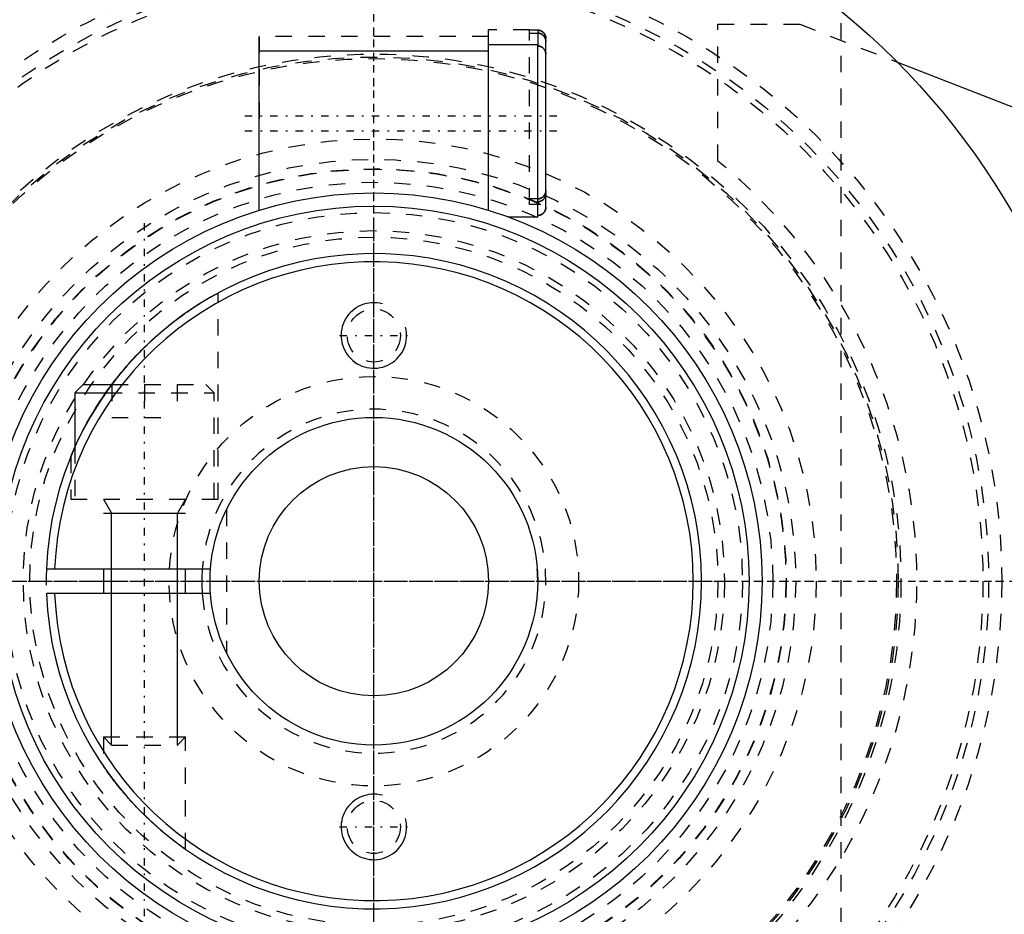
# Model space of a CAD drawing. Extents: x -602 to 139, y -105 to 105.
# Tile 3 of 13: x -572 to -512, y -20 to 34. Entities that reach past the tile are written whole.
import ezdxf

# ---------------------------------------------------------------- set-up
doc = ezdxf.new("R2010")
doc.units = 0
doc.linetypes.add('CENTER', pattern=[1.5, 0.45, -0.5, 0.05, -0.5])
doc.linetypes.add('DASHED', pattern=[2, 1, -1])
for name, color, linetype in [('AM_0', 7, 'CONTINUOUS'), ('AM_10', 7, 'CONTINUOUS'), ('AM_3', 7, 'DASHED'), ('AM_7', 7, 'CENTER')]:
    doc.layers.add(name, color=color, linetype=linetype)

msp = doc.modelspace()

# ---------------------------------------------------------------- linework, layer by layer
at = {"layer": 'AM_0', "color": 7, "linetype": 'CONTINUOUS'}
for p, q in [((-540, 32.75), (-543, 32.75)), ((-543, 22.643), (-543, 32.75)), ((-540, 22.25), (-540, 32.75)), ((-543, 32.35), (-557, 32.35)), ((-557, 22.65), (-557, 32.35)), ((-539.5, 22.836), (-539.5, 32.164)), ((-518.042, 31.681), (-472.559, 13.979)), ((-557, 22.65), (-556.976, 22.65)), ((-543.024, 22.65), (-543, 22.65)), ((-541.837, 22.25), (-540, 22.25)), ((-567.75, 12), (-568.25, 11.5)), ((-568.25, 11.5), (-568.25, 8.182)), ((-568.25, 11.5), (-566.363, 11.5)), ((-567.75, 12), (-566, 12)), ((-569.986, 0.75), (-559.972, 0.75)), ((-566.5, 0.75), (-566.5, -0.75)), ((-561.5, -0.75), (-561.5, 0.75)), ((-559.972, -0.75), (-569.986, -0.75))]:
    msp.add_line(p, q, dxfattribs=at)
for points in [[(-539.5, 32.164, 0), (-539.5, 32.167, 0), (-539.5, 32.174, 0), (-539.5, 32.182, 0), (-539.5, 32.185, 0), (-539.501, 32.189, 0), (-539.501, 32.196, 0), (-539.501, 32.203, 0), (-539.502, 32.21, 0), (-539.503, 32.218, 0), (-539.504, 32.225, 0), (-539.504, 32.229, 0), (-539.505, 32.233, 0), (-539.506, 32.24, 0), (-539.507, 32.247, 0), (-539.508, 32.255, 0), (-539.509, 32.262, 0), (-539.511, 32.27, 0), (-539.512, 32.273, 0), (-539.513, 32.277, 0), (-539.514, 32.284, 0), (-539.516, 32.292, 0), (-539.517, 32.295, 0), (-539.518, 32.299, 0), (-539.52, 32.306, 0), (-539.522, 32.313, 0), (-539.523, 32.317, 0), (-539.524, 32.32, 0), (-539.526, 32.327, 0), (-539.529, 32.334, 0), (-539.531, 32.341, 0), (-539.534, 32.348, 0), (-539.536, 32.354, 0), (-539.538, 32.357, 0), (-539.539, 32.361, 0), (-539.542, 32.367, 0), (-539.544, 32.373, 0), (-539.547, 32.38, 0), (-539.55, 32.386, 0), (-539.554, 32.393, 0), (-539.555, 32.396, 0), (-539.557, 32.4, 0), (-539.56, 32.406, 0), (-539.564, 32.413, 0), (-539.567, 32.419, 0), (-539.571, 32.426, 0), (-539.575, 32.432, 0), (-539.577, 32.435, 0), (-539.579, 32.438, 0), (-539.583, 32.445, 0), (-539.587, 32.451, 0), (-539.591, 32.457, 0), (-539.596, 32.463, 0), (-539.6, 32.469, 0), (-539.602, 32.473, 0), (-539.605, 32.475, 0), (-539.609, 32.481, 0), (-539.614, 32.487, 0), (-539.619, 32.493, 0), (-539.623, 32.498, 0), (-539.628, 32.504, 0), (-539.631, 32.507, 0), (-539.633, 32.509, 0), (-539.638, 32.515, 0), (-539.643, 32.52, 0), (-539.645, 32.522, 0), (-539.647, 32.525, 0), (-539.652, 32.53, 0), (-539.657, 32.534, 0), (-539.66, 32.537, 0), (-539.663, 32.539, 0), (-539.668, 32.544, 0), (-539.673, 32.549, 0), (-539.679, 32.554, 0), (-539.685, 32.559, 0), (-539.69, 32.563, 0), (-539.693, 32.566, 0), (-539.696, 32.568, 0), (-539.702, 32.572, 0), (-539.708, 32.577, 0), (-539.714, 32.581, 0), (-539.721, 32.586, 0), (-539.727, 32.59, 0), (-539.73, 32.592, 0), (-539.733, 32.594, 0), (-539.739, 32.598, 0), (-539.746, 32.602, 0), (-539.752, 32.606, 0), (-539.759, 32.609, 0), (-539.765, 32.613, 0), (-539.769, 32.615, 0), (-539.772, 32.616, 0), (-539.778, 32.62, 0), (-539.785, 32.623, 0), (-539.791, 32.626, 0), (-539.798, 32.629, 0), (-539.804, 32.632, 0), (-539.807, 32.633, 0), (-539.811, 32.634, 0), (-539.817, 32.637, 0), (-539.824, 32.64, 0), (-539.83, 32.642, 0), (-539.837, 32.645, 0), (-539.844, 32.647, 0), (-539.847, 32.648, 0), (-539.851, 32.649, 0), (-539.858, 32.651, 0), (-539.865, 32.653, 0), (-539.869, 32.654, 0), (-539.872, 32.655, 0), (-539.88, 32.657, 0), (-539.887, 32.659, 0), (-539.891, 32.66, 0), (-539.894, 32.661, 0), (-539.902, 32.662, 0), (-539.909, 32.664, 0), (-539.916, 32.665, 0), (-539.924, 32.666, 0), (-539.931, 32.667, 0), (-539.935, 32.668, 0), (-539.939, 32.668, 0), (-539.946, 32.669, 0), (-539.953, 32.67, 0), (-539.961, 32.671, 0), (-539.968, 32.671, 0), (-539.975, 32.672, 0), (-539.979, 32.672, 0), (-539.982, 32.672, 0), (-539.99, 32.672, 0), (-539.997, 32.672, 0), (-540, 32.672, 0)], [(-539.939, 32.669, 0), (-539.935, 32.668, 0), (-539.927, 32.667, 0), (-539.918, 32.665, 0), (-539.914, 32.665, 0), (-539.91, 32.664, 0), (-539.902, 32.662, 0), (-539.893, 32.661, 0), (-539.885, 32.659, 0), (-539.877, 32.657, 0), (-539.869, 32.655, 0), (-539.865, 32.653, 0), (-539.861, 32.652, 0), (-539.853, 32.65, 0), (-539.845, 32.647, 0), (-539.837, 32.645, 0), (-539.83, 32.642, 0), (-539.822, 32.639, 0), (-539.818, 32.638, 0), (-539.815, 32.636, 0), (-539.808, 32.633, 0), (-539.8, 32.63, 0), (-539.797, 32.628, 0)], [(-539.775, 32.618, 0), (-539.761, 32.611, 0), (-539.734, 32.594, 0), (-539.708, 32.576, 0), (-539.695, 32.567, 0), (-539.683, 32.557, 0), (-539.66, 32.537, 0), (-539.639, 32.516, 0), (-539.619, 32.493, 0), (-539.599, 32.468, 0), (-539.581, 32.442, 0), (-539.573, 32.429, 0), (-539.565, 32.415, 0), (-539.551, 32.387, 0), (-539.539, 32.36, 0), (-539.528, 32.332, 0), (-539.519, 32.302, 0), (-539.511, 32.272, 0), (-539.508, 32.256, 0), (-539.506, 32.24, 0), (-539.502, 32.209, 0), (-539.5, 32.179, 0), (-539.5, 32.164, 0)], [(-540, 22.328, 0), (-539.997, 22.328, 0), (-539.99, 22.328, 0), (-539.982, 22.328, 0), (-539.979, 22.328, 0), (-539.975, 22.328, 0), (-539.968, 22.329, 0), (-539.961, 22.329, 0), (-539.953, 22.33, 0), (-539.946, 22.331, 0), (-539.939, 22.332, 0), (-539.935, 22.332, 0), (-539.931, 22.333, 0), (-539.924, 22.334, 0), (-539.916, 22.335, 0), (-539.909, 22.336, 0), (-539.902, 22.338, 0), (-539.894, 22.339, 0), (-539.891, 22.34, 0), (-539.887, 22.341, 0), (-539.88, 22.343, 0), (-539.872, 22.345, 0), (-539.869, 22.346, 0), (-539.865, 22.347, 0), (-539.858, 22.349, 0), (-539.851, 22.351, 0), (-539.847, 22.352, 0), (-539.844, 22.353, 0), (-539.837, 22.355, 0), (-539.83, 22.358, 0), (-539.824, 22.36, 0), (-539.817, 22.363, 0), (-539.811, 22.366, 0), (-539.807, 22.367, 0), (-539.804, 22.368, 0), (-539.798, 22.371, 0), (-539.791, 22.374, 0), (-539.785, 22.377, 0), (-539.778, 22.38, 0), (-539.772, 22.384, 0), (-539.769, 22.385, 0), (-539.765, 22.387, 0), (-539.759, 22.391, 0), (-539.752, 22.394, 0), (-539.746, 22.398, 0), (-539.739, 22.402, 0), (-539.733, 22.406, 0), (-539.73, 22.408, 0), (-539.727, 22.41, 0), (-539.721, 22.414, 0), (-539.714, 22.419, 0), (-539.708, 22.423, 0), (-539.702, 22.428, 0), (-539.696, 22.432, 0), (-539.693, 22.434, 0), (-539.69, 22.437, 0), (-539.685, 22.441, 0), (-539.679, 22.446, 0), (-539.673, 22.451, 0), (-539.668, 22.456, 0), (-539.663, 22.461, 0), (-539.66, 22.463, 0), (-539.657, 22.466, 0), (-539.652, 22.47, 0), (-539.647, 22.475, 0), (-539.645, 22.478, 0), (-539.643, 22.48, 0), (-539.638, 22.485, 0), (-539.633, 22.491, 0), (-539.631, 22.493, 0), (-539.628, 22.496, 0), (-539.623, 22.502, 0), (-539.619, 22.507, 0), (-539.614, 22.513, 0), (-539.609, 22.519, 0), (-539.605, 22.525, 0), (-539.602, 22.527, 0), (-539.6, 22.531, 0), (-539.596, 22.537, 0), (-539.591, 22.543, 0), (-539.587, 22.549, 0), (-539.583, 22.555, 0), (-539.579, 22.562, 0), (-539.577, 22.565, 0), (-539.575, 22.568, 0), (-539.571, 22.574, 0), (-539.567, 22.581, 0), (-539.564, 22.587, 0), (-539.56, 22.594, 0), (-539.557, 22.6, 0), (-539.555, 22.604, 0), (-539.554, 22.607, 0), (-539.55, 22.614, 0), (-539.547, 22.62, 0), (-539.544, 22.627, 0), (-539.542, 22.633, 0), (-539.539, 22.639, 0), (-539.538, 22.643, 0), (-539.536, 22.646, 0), (-539.534, 22.652, 0), (-539.531, 22.659, 0), (-539.529, 22.666, 0), (-539.526, 22.673, 0), (-539.524, 22.68, 0), (-539.523, 22.683, 0), (-539.522, 22.687, 0), (-539.52, 22.694, 0), (-539.518, 22.701, 0), (-539.517, 22.705, 0), (-539.516, 22.708, 0), (-539.514, 22.716, 0), (-539.513, 22.723, 0), (-539.512, 22.727, 0), (-539.511, 22.73, 0), (-539.509, 22.738, 0), (-539.508, 22.745, 0), (-539.507, 22.753, 0), (-539.506, 22.76, 0), (-539.505, 22.767, 0), (-539.504, 22.771, 0), (-539.504, 22.775, 0), (-539.503, 22.782, 0), (-539.502, 22.79, 0), (-539.501, 22.797, 0), (-539.501, 22.804, 0), (-539.501, 22.811, 0), (-539.5, 22.815, 0), (-539.5, 22.818, 0), (-539.5, 22.826, 0), (-539.5, 22.833, 0), (-539.5, 22.836, 0)], [(-539.797, 22.372, 0), (-539.802, 22.369, 0), (-539.812, 22.365, 0), (-539.822, 22.361, 0), (-539.828, 22.359, 0), (-539.833, 22.357, 0), (-539.844, 22.353, 0), (-539.855, 22.349, 0), (-539.866, 22.346, 0), (-539.878, 22.343, 0), (-539.89, 22.34, 0), (-539.895, 22.339, 0), (-539.901, 22.338, 0), (-539.913, 22.335, 0), (-539.925, 22.333, 0), (-539.937, 22.332, 0), (-539.949, 22.33, 0), (-539.96, 22.329, 0), (-539.966, 22.329, 0), (-539.972, 22.329, 0), (-539.983, 22.328, 0), (-539.994, 22.328, 0), (-540, 22.328, 0)], [(-539.605, 22.524, 0), (-539.609, 22.519, 0), (-539.617, 22.509, 0), (-539.625, 22.5, 0), (-539.629, 22.495, 0), (-539.633, 22.491, 0), (-539.641, 22.482, 0), (-539.649, 22.474, 0), (-539.658, 22.465, 0), (-539.667, 22.457, 0), (-539.676, 22.449, 0), (-539.68, 22.445, 0), (-539.685, 22.441, 0), (-539.695, 22.433, 0), (-539.705, 22.425, 0), (-539.715, 22.418, 0), (-539.726, 22.411, 0), (-539.737, 22.404, 0), (-539.742, 22.401, 0), (-539.747, 22.397, 0), (-539.758, 22.391, 0), (-539.769, 22.385, 0), (-539.775, 22.382, 0)], [(-539.5, 22.836, 0), (-539.5, 22.828, 0), (-539.501, 22.811, 0), (-539.502, 22.794, 0), (-539.502, 22.786, 0), (-539.503, 22.777, 0), (-539.506, 22.76, 0), (-539.509, 22.742, 0), (-539.512, 22.725, 0), (-539.516, 22.708, 0), (-539.521, 22.691, 0), (-539.523, 22.683, 0), (-539.526, 22.674, 0), (-539.531, 22.658, 0), (-539.537, 22.643, 0), (-539.544, 22.628, 0), (-539.551, 22.613, 0), (-539.558, 22.597, 0), (-539.563, 22.59, 0), (-539.567, 22.582, 0), (-539.576, 22.567, 0), (-539.585, 22.552, 0), (-539.59, 22.545, 0)], [(-566, 12, 0), (-565.95, 12.067, 0), (-565.847, 12.201, 0), (-565.743, 12.335, 0), (-565.69, 12.402, 0), (-565.637, 12.469, 0), (-565.531, 12.602, 0), (-565.423, 12.733, 0), (-565.313, 12.865, 0), (-565.203, 12.995, 0), (-565.092, 13.124, 0), (-565.036, 13.188, 0), (-564.98, 13.252, 0), (-564.866, 13.379, 0), (-564.752, 13.504, 0), (-564.638, 13.628, 0), (-564.523, 13.751, 0), (-564.407, 13.872, 0), (-564.349, 13.932, 0), (-564.291, 13.992, 0), (-564.175, 14.109, 0), (-564.058, 14.226, 0), (-564, 14.283, 0)], [(-568.5, 7.599, 0), (-568.5, 7.6, 0), (-568.498, 7.605, 0), (-568.494, 7.614, 0), (-568.491, 7.62, 0), (-568.489, 7.627, 0), (-568.481, 7.645, 0), (-568.473, 7.666, 0), (-568.462, 7.691, 0), (-568.451, 7.719, 0), (-568.437, 7.75, 0), (-568.43, 7.767, 0), (-568.423, 7.785, 0), (-568.407, 7.822, 0), (-568.39, 7.862, 0), (-568.371, 7.905, 0), (-568.352, 7.95, 0), (-568.331, 7.998, 0), (-568.32, 8.023, 0), (-568.309, 8.048, 0), (-568.286, 8.1, 0), (-568.262, 8.154, 0), (-568.25, 8.182, 0)], [(-561.5, -16.363, 0), (-561.5, -16.363, 0), (-561.503, -16.361, 0), (-561.509, -16.357, 0), (-561.513, -16.354, 0), (-561.518, -16.35, 0), (-561.53, -16.342, 0), (-561.546, -16.331, 0), (-561.564, -16.318, 0), (-561.585, -16.303, 0), (-561.61, -16.285, 0), (-561.623, -16.276, 0), (-561.637, -16.266, 0), (-561.667, -16.245, 0), (-561.699, -16.221, 0), (-561.735, -16.196, 0), (-561.772, -16.168, 0), (-561.812, -16.139, 0), (-561.833, -16.124, 0), (-561.855, -16.108, 0), (-561.899, -16.076, 0), (-561.944, -16.042, 0), (-561.968, -16.024, 0), (-561.992, -16.006, 0), (-562.04, -15.97, 0), (-562.09, -15.932, 0), (-562.115, -15.913, 0), (-562.141, -15.894, 0), (-562.192, -15.854, 0), (-562.246, -15.813, 0), (-562.3, -15.77, 0), (-562.356, -15.726, 0), (-562.414, -15.681, 0), (-562.443, -15.658, 0), (-562.472, -15.635, 0), (-562.532, -15.587, 0), (-562.593, -15.538, 0), (-562.655, -15.487, 0), (-562.717, -15.436, 0), (-562.781, -15.383, 0), (-562.813, -15.357, 0), (-562.845, -15.33, 0), (-562.91, -15.275, 0), (-562.975, -15.22, 0), (-563.041, -15.164, 0), (-563.107, -15.107, 0), (-563.173, -15.049, 0), (-563.206, -15.02, 0), (-563.239, -14.991, 0), (-563.306, -14.932, 0), (-563.372, -14.872, 0), (-563.439, -14.812, 0), (-563.505, -14.752, 0), (-563.571, -14.692, 0), (-563.603, -14.661, 0), (-563.636, -14.631, 0), (-563.701, -14.57, 0), (-563.765, -14.509, 0), (-563.829, -14.449, 0), (-563.892, -14.388, 0), (-563.954, -14.328, 0), (-563.985, -14.298, 0), (-564.015, -14.268, 0), (-564.076, -14.207, 0), (-564.138, -14.146, 0), (-564.169, -14.116, 0), (-564.2, -14.084, 0), (-564.261, -14.022, 0), (-564.323, -13.959, 0), (-564.354, -13.927, 0), (-564.385, -13.895, 0), (-564.447, -13.831, 0), (-564.508, -13.766, 0), (-564.57, -13.701, 0), (-564.631, -13.636, 0), (-564.692, -13.57, 0), (-564.722, -13.538, 0), (-564.752, -13.505, 0), (-564.812, -13.439, 0), (-564.872, -13.372, 0), (-564.931, -13.306, 0), (-564.99, -13.24, 0), (-565.048, -13.174, 0), (-565.077, -13.141, 0), (-565.106, -13.108, 0), (-565.163, -13.042, 0), (-565.219, -12.976, 0), (-565.274, -12.911, 0), (-565.329, -12.846, 0), (-565.383, -12.782, 0), (-565.409, -12.749, 0), (-565.436, -12.718, 0), (-565.488, -12.654, 0), (-565.539, -12.591, 0), (-565.589, -12.529, 0), (-565.639, -12.467, 0), (-565.687, -12.407, 0), (-565.711, -12.376, 0), (-565.734, -12.347, 0), (-565.78, -12.288, 0), (-565.825, -12.23, 0), (-565.869, -12.173, 0), (-565.911, -12.117, 0), (-565.953, -12.062, 0), (-565.974, -12.034, 0), (-565.995, -12.007, 0), (-566.036, -11.952, 0), (-566.076, -11.898, 0), (-566.096, -11.872, 0), (-566.115, -11.845, 0), (-566.153, -11.793, 0), (-566.19, -11.743, 0), (-566.208, -11.718, 0), (-566.225, -11.694, 0), (-566.259, -11.647, 0), (-566.291, -11.602, 0), (-566.321, -11.559, 0), (-566.349, -11.519, 0), (-566.376, -11.482, 0), (-566.388, -11.465, 0), (-566.399, -11.448, 0), (-566.421, -11.417, 0), (-566.44, -11.389, 0), (-566.457, -11.365, 0), (-566.471, -11.345, 0), (-566.482, -11.328, 0), (-566.487, -11.322, 0), (-566.491, -11.316, 0), (-566.497, -11.307, 0), (-566.5, -11.303, 0), (-566.5, -11.303, 0)]]:
    msp.add_polyline3d(points, dxfattribs=at)
for radius in [45, 23.7, 22.9, 10, 7]:
    msp.add_circle((-550, 0), radius, dxfattribs=at)
for radius, start, end in [(52, 95.6838, 264.3162), (48, 81.61446, 295.74352), (20, 182.1491, 177.8509), (19.5, 182.20423, 177.79577), (10.5, 175.90396, 184.09604)]:
    msp.add_arc((-550, 0), radius, start, end, dxfattribs=at)
at = {"layer": 'AM_10', "color": 7, "linetype": 'CONTINUOUS'}
for p, q in [((-566.5, 5), (-566.01, 4.15)), ((-561.5, 5), (-561.99, 4.15)), ((-566.5, 4.15), (-561.5, 4.15)), ((-566.01, -10), (-566.01, 4.15)), ((-561.99, -10), (-561.99, 4.15))]:
    msp.add_line(p, q, dxfattribs=at)
for centre in [(-550, 15), (-550, -15)]:
    msp.add_arc(centre, 2, 75, 15, dxfattribs=at)
at = {"layer": 'AM_3', "color": 6, "linetype": 'DASHED'}
for p, q in [((-521.5, 50.068), (-521.5, -50.068)), ((-529, 34), (-524, 34)), ((-529, 25.65), (-529, 34)), ((-524, 34), (-518.042, 31.681)), ((-543, 33.25), (-557, 33.25)), ((-557, 32.35), (-557, 33.25)), ((-557, 33.25), (-557, 27.5)), ((-540.5, 33.65), (-543, 33.65)), ((-543, 32.75), (-543, 33.65)), ((-540.5, 23), (-540.5, 33.65)), ((-540, 33.635), (-540.5, 33.635)), ((-540.5, 33.46), (-540, 33.46)), ((-540, 33.635), (-540, 32.672)), ((-539.5, 33.145), (-539.5, 33.133)), ((-539.5, 32.164), (-539.5, 33.133)), ((-540, 23.34), (-540.5, 23.34)), ((-540.5, 23.287), (-540.5, 23.34)), ((-539.825, 23), (-540.5, 23)), ((-540.207, 23.165), (-540, 23.165)), ((-539.988, 23.165), (-540, 23.165)), ((-559.5, 5), (-559.5, 17.6)), ((-566.363, 11.5), (-559.75, 11.5)), ((-566, 12), (-560.25, 12)), ((-566, 12), (-566, 10)), ((-564, 12), (-564, 10)), ((-562, 12), (-562, 10)), ((-559.75, 11.5), (-560.25, 12)), ((-559.75, 5), (-559.75, 11.5)), ((-566, 10), (-562, 10)), ((-568.25, 8.182), (-568.25, 5)), ((-568.5, 7.599), (-568.5, 5)), ((-568.5, 5), (-559.5, 5)), ((-559, 4.359), (-559, -4.359)), ((-566.5, -9.509), (-566.5, -11.303)), ((-566.5, -9.509), (-566.01, -10)), ((-566.5, -9.509), (-561.5, -9.509)), ((-561.99, -10), (-561.5, -9.509)), ((-561.5, -16.363), (-561.5, -9.509)), ((-566.01, -10), (-561.99, -10))]:
    msp.add_line(p, q, dxfattribs=at)
for points in [[(-539.5, 33.133, 0), (-539.5, 33.137, 0), (-539.5, 33.144, 0), (-539.5, 33.151, 0), (-539.5, 33.154, 0), (-539.501, 33.158, 0), (-539.501, 33.165, 0), (-539.502, 33.172, 0), (-539.502, 33.179, 0), (-539.503, 33.187, 0), (-539.504, 33.194, 0), (-539.504, 33.198, 0), (-539.505, 33.201, 0), (-539.506, 33.209, 0), (-539.507, 33.216, 0), (-539.508, 33.223, 0), (-539.51, 33.231, 0), (-539.511, 33.238, 0), (-539.512, 33.242, 0), (-539.513, 33.245, 0), (-539.514, 33.253, 0), (-539.516, 33.26, 0), (-539.517, 33.264, 0), (-539.518, 33.267, 0), (-539.52, 33.274, 0), (-539.522, 33.281, 0), (-539.523, 33.285, 0), (-539.524, 33.288, 0), (-539.527, 33.295, 0), (-539.529, 33.302, 0), (-539.532, 33.309, 0), (-539.534, 33.315, 0), (-539.537, 33.322, 0), (-539.538, 33.325, 0), (-539.539, 33.328, 0), (-539.542, 33.334, 0), (-539.545, 33.341, 0), (-539.548, 33.347, 0), (-539.551, 33.354, 0), (-539.554, 33.36, 0), (-539.556, 33.364, 0), (-539.558, 33.367, 0), (-539.561, 33.373, 0), (-539.565, 33.38, 0), (-539.568, 33.386, 0), (-539.572, 33.393, 0), (-539.576, 33.399, 0), (-539.578, 33.402, 0), (-539.58, 33.405, 0), (-539.584, 33.412, 0), (-539.588, 33.418, 0), (-539.593, 33.424, 0), (-539.597, 33.43, 0), (-539.601, 33.436, 0), (-539.604, 33.439, 0), (-539.606, 33.442, 0), (-539.61, 33.448, 0), (-539.615, 33.453, 0), (-539.62, 33.459, 0), (-539.624, 33.464, 0), (-539.629, 33.47, 0), (-539.632, 33.472, 0), (-539.634, 33.475, 0), (-539.639, 33.48, 0), (-539.644, 33.485, 0), (-539.646, 33.488, 0), (-539.649, 33.49, 0), (-539.654, 33.495, 0), (-539.659, 33.5, 0), (-539.661, 33.502, 0), (-539.664, 33.505, 0), (-539.669, 33.509, 0), (-539.675, 33.514, 0), (-539.68, 33.519, 0), (-539.686, 33.523, 0), (-539.692, 33.528, 0), (-539.695, 33.53, 0), (-539.698, 33.533, 0), (-539.704, 33.537, 0), (-539.71, 33.541, 0), (-539.716, 33.546, 0), (-539.722, 33.55, 0), (-539.728, 33.554, 0), (-539.731, 33.556, 0), (-539.734, 33.558, 0), (-539.741, 33.562, 0), (-539.747, 33.566, 0), (-539.754, 33.57, 0), (-539.76, 33.573, 0), (-539.767, 33.577, 0), (-539.77, 33.578, 0), (-539.773, 33.58, 0), (-539.779, 33.583, 0), (-539.786, 33.586, 0), (-539.792, 33.589, 0), (-539.799, 33.592, 0), (-539.805, 33.595, 0), (-539.808, 33.596, 0), (-539.812, 33.598, 0), (-539.818, 33.6, 0), (-539.825, 33.603, 0), (-539.831, 33.605, 0), (-539.838, 33.608, 0), (-539.845, 33.61, 0), (-539.848, 33.611, 0), (-539.852, 33.612, 0), (-539.859, 33.614, 0), (-539.866, 33.616, 0), (-539.87, 33.617, 0), (-539.873, 33.618, 0), (-539.88, 33.62, 0), (-539.888, 33.622, 0), (-539.891, 33.623, 0), (-539.895, 33.624, 0), (-539.902, 33.625, 0), (-539.91, 33.626, 0), (-539.917, 33.628, 0), (-539.924, 33.629, 0), (-539.932, 33.63, 0), (-539.935, 33.631, 0), (-539.939, 33.631, 0), (-539.946, 33.632, 0), (-539.954, 33.633, 0), (-539.961, 33.633, 0), (-539.968, 33.634, 0), (-539.975, 33.634, 0), (-539.979, 33.634, 0), (-539.983, 33.634, 0), (-539.99, 33.635, 0), (-539.997, 33.635, 0), (-540, 33.635, 0)], [(-540, 33.635, 0), (-539.983, 33.634, 0), (-539.963, 33.633, 0), (-539.958, 33.633, 0), (-539.952, 33.632, 0), (-539.949, 33.632, 0), (-539.946, 33.632, 0), (-539.94, 33.631, 0), (-539.934, 33.63, 0), (-539.928, 33.63, 0), (-539.922, 33.629, 0), (-539.917, 33.628, 0), (-539.914, 33.627, 0), (-539.911, 33.627, 0), (-539.905, 33.626, 0), (-539.899, 33.624, 0), (-539.896, 33.624, 0), (-539.893, 33.623, 0), (-539.887, 33.622, 0), (-539.882, 33.62, 0), (-539.879, 33.62, 0), (-539.876, 33.619, 0), (-539.87, 33.618, 0), (-539.864, 33.616, 0), (-539.845, 33.61, 0), (-539.813, 33.598, 0), (-539.782, 33.585, 0), (-539.764, 33.575, 0), (-539.759, 33.573, 0), (-539.754, 33.57, 0), (-539.751, 33.568, 0), (-539.749, 33.567, 0), (-539.744, 33.564, 0), (-539.739, 33.561, 0), (-539.734, 33.558, 0), (-539.729, 33.554, 0), (-539.724, 33.551, 0), (-539.721, 33.549, 0), (-539.719, 33.548, 0), (-539.714, 33.544, 0), (-539.709, 33.541, 0), (-539.706, 33.539, 0), (-539.704, 33.537, 0), (-539.699, 33.534, 0), (-539.695, 33.53, 0), (-539.692, 33.528, 0), (-539.69, 33.527, 0), (-539.685, 33.523, 0), (-539.681, 33.519, 0), (-539.666, 33.506, 0), (-539.641, 33.483, 0), (-539.628, 33.468, 0), (-539.624, 33.464, 0), (-539.62, 33.46, 0), (-539.619, 33.457, 0), (-539.617, 33.455, 0), (-539.613, 33.451, 0), (-539.609, 33.446, 0), (-539.606, 33.442, 0), (-539.602, 33.437, 0), (-539.598, 33.432, 0), (-539.597, 33.43, 0), (-539.595, 33.427, 0), (-539.591, 33.422, 0), (-539.588, 33.418, 0), (-539.585, 33.413, 0), (-539.581, 33.408, 0), (-539.578, 33.403, 0), (-539.577, 33.4, 0), (-539.575, 33.398, 0), (-539.572, 33.392, 0), (-539.569, 33.387, 0), (-539.567, 33.385, 0), (-539.559, 33.369, 0), (-539.544, 33.338, 0), (-539.531, 33.308, 0), (-539.526, 33.291, 0)], [(-540, 33.46, 0), (-539.996, 33.46, 0), (-539.989, 33.46, 0), (-539.982, 33.46, 0), (-539.979, 33.459, 0), (-539.975, 33.459, 0), (-539.968, 33.459, 0), (-539.96, 33.458, 0), (-539.953, 33.458, 0), (-539.945, 33.457, 0), (-539.938, 33.456, 0), (-539.934, 33.455, 0), (-539.93, 33.455, 0), (-539.923, 33.454, 0), (-539.915, 33.452, 0), (-539.908, 33.451, 0), (-539.9, 33.449, 0), (-539.893, 33.448, 0), (-539.889, 33.447, 0), (-539.886, 33.446, 0), (-539.878, 33.444, 0), (-539.871, 33.442, 0), (-539.867, 33.441, 0), (-539.864, 33.44, 0), (-539.856, 33.438, 0), (-539.849, 33.436, 0), (-539.846, 33.435, 0), (-539.842, 33.433, 0), (-539.835, 33.431, 0), (-539.829, 33.428, 0), (-539.822, 33.426, 0), (-539.815, 33.423, 0), (-539.809, 33.42, 0), (-539.806, 33.419, 0), (-539.802, 33.418, 0), (-539.796, 33.415, 0), (-539.789, 33.412, 0), (-539.783, 33.408, 0), (-539.776, 33.405, 0), (-539.769, 33.401, 0), (-539.766, 33.4, 0), (-539.763, 33.398, 0), (-539.756, 33.394, 0), (-539.75, 33.39, 0), (-539.743, 33.386, 0), (-539.737, 33.382, 0), (-539.731, 33.378, 0), (-539.727, 33.376, 0), (-539.724, 33.374, 0), (-539.718, 33.369, 0), (-539.712, 33.365, 0), (-539.706, 33.36, 0), (-539.7, 33.356, 0), (-539.694, 33.351, 0), (-539.691, 33.349, 0), (-539.688, 33.346, 0), (-539.682, 33.341, 0), (-539.677, 33.337, 0), (-539.671, 33.332, 0), (-539.666, 33.327, 0), (-539.66, 33.322, 0), (-539.658, 33.319, 0), (-539.655, 33.317, 0), (-539.65, 33.312, 0), (-539.645, 33.307, 0), (-539.643, 33.304, 0), (-539.641, 33.302, 0), (-539.636, 33.296, 0), (-539.631, 33.291, 0), (-539.628, 33.288, 0), (-539.626, 33.285, 0), (-539.621, 33.28, 0), (-539.617, 33.274, 0), (-539.612, 33.268, 0), (-539.607, 33.262, 0), (-539.603, 33.256, 0), (-539.601, 33.253, 0), (-539.598, 33.25, 0), (-539.594, 33.243, 0), (-539.59, 33.237, 0), (-539.585, 33.231, 0), (-539.581, 33.224, 0), (-539.577, 33.218, 0), (-539.575, 33.215, 0), (-539.573, 33.211, 0), (-539.57, 33.205, 0), (-539.566, 33.198, 0), (-539.562, 33.192, 0), (-539.559, 33.185, 0), (-539.556, 33.178, 0), (-539.554, 33.175, 0), (-539.552, 33.172, 0), (-539.549, 33.165, 0), (-539.546, 33.158, 0), (-539.543, 33.152, 0), (-539.541, 33.145, 0), (-539.538, 33.139, 0), (-539.537, 33.135, 0), (-539.535, 33.132, 0), (-539.533, 33.125, 0), (-539.53, 33.119, 0), (-539.528, 33.112, 0), (-539.526, 33.105, 0), (-539.524, 33.098, 0), (-539.522, 33.094, 0), (-539.521, 33.09, 0), (-539.519, 33.083, 0), (-539.517, 33.076, 0), (-539.516, 33.072, 0), (-539.516, 33.068, 0), (-539.514, 33.061, 0), (-539.512, 33.054, 0), (-539.511, 33.05, 0), (-539.511, 33.046, 0), (-539.509, 33.039, 0), (-539.508, 33.031, 0), (-539.507, 33.024, 0), (-539.505, 33.016, 0), (-539.504, 33.009, 0), (-539.504, 33.005, 0), (-539.504, 33.001, 0), (-539.503, 32.994, 0), (-539.502, 32.986, 0), (-539.501, 32.979, 0), (-539.501, 32.971, 0), (-539.501, 32.964, 0), (-539.5, 32.96, 0), (-539.5, 32.957, 0), (-539.5, 32.95, 0), (-539.5, 32.943, 0), (-539.5, 32.939, 0)], [(-539.964, 33.459, 0), (-539.97, 33.459, 0), (-539.982, 33.46, 0), (-539.994, 33.46, 0), (-540, 33.46, 0)], [(-539.839, 33.432, 0), (-539.842, 33.433, 0), (-539.849, 33.436, 0), (-539.856, 33.438, 0), (-539.859, 33.439, 0), (-539.862, 33.44, 0), (-539.869, 33.442, 0), (-539.876, 33.444, 0), (-539.883, 33.445, 0), (-539.89, 33.447, 0), (-539.897, 33.449, 0), (-539.9, 33.449, 0), (-539.904, 33.45, 0), (-539.911, 33.452, 0), (-539.918, 33.453, 0), (-539.925, 33.454, 0), (-539.932, 33.455, 0), (-539.939, 33.456, 0), (-539.943, 33.456, 0), (-539.946, 33.457, 0), (-539.953, 33.458, 0), (-539.96, 33.458, 0), (-539.964, 33.459, 0)], [(-539.816, 33.424, 0), (-539.82, 33.425, 0), (-539.828, 33.428, 0), (-539.835, 33.431, 0), (-539.839, 33.432, 0)], [(-539.708, 33.362, 0), (-539.71, 33.364, 0), (-539.716, 33.368, 0), (-539.722, 33.372, 0), (-539.725, 33.374, 0), (-539.728, 33.376, 0), (-539.734, 33.38, 0), (-539.74, 33.384, 0), (-539.746, 33.388, 0), (-539.752, 33.392, 0), (-539.758, 33.395, 0), (-539.761, 33.397, 0), (-539.764, 33.399, 0), (-539.77, 33.402, 0), (-539.777, 33.405, 0), (-539.783, 33.408, 0), (-539.789, 33.411, 0), (-539.795, 33.414, 0), (-539.798, 33.416, 0), (-539.801, 33.417, 0), (-539.807, 33.42, 0), (-539.813, 33.422, 0), (-539.816, 33.424, 0)], [(-539.687, 33.346, 0), (-539.691, 33.349, 0), (-539.697, 33.354, 0), (-539.704, 33.359, 0), (-539.708, 33.362, 0)], [(-539.669, 33.329, 0), (-539.672, 33.332, 0), (-539.678, 33.338, 0), (-539.684, 33.343, 0), (-539.687, 33.346, 0)], [(-539.619, 33.276, 0), (-539.627, 33.286, 0), (-539.643, 33.304, 0), (-539.66, 33.321, 0), (-539.669, 33.329, 0)], [(-539.603, 33.256, 0), (-539.606, 33.26, 0), (-539.611, 33.266, 0), (-539.616, 33.273, 0), (-539.619, 33.276, 0)], [(-539.588, 33.235, 0), (-539.591, 33.239, 0), (-539.596, 33.246, 0), (-539.601, 33.253, 0), (-539.603, 33.256, 0)], [(-539.532, 33.124, 0), (-539.534, 33.127, 0), (-539.536, 33.134, 0), (-539.538, 33.14, 0), (-539.54, 33.143, 0), (-539.541, 33.146, 0), (-539.543, 33.152, 0), (-539.546, 33.158, 0), (-539.549, 33.164, 0), (-539.552, 33.171, 0), (-539.555, 33.177, 0), (-539.556, 33.18, 0), (-539.558, 33.183, 0), (-539.561, 33.189, 0), (-539.565, 33.195, 0), (-539.568, 33.202, 0), (-539.571, 33.208, 0), (-539.575, 33.214, 0), (-539.577, 33.217, 0), (-539.579, 33.22, 0), (-539.583, 33.226, 0), (-539.586, 33.232, 0), (-539.588, 33.235, 0)], [(-539.514, 33.064, 0), (-539.517, 33.074, 0), (-539.523, 33.095, 0), (-539.529, 33.115, 0), (-539.532, 33.124, 0)], [(-539.526, 33.291, 0), (-539.524, 33.288, 0), (-539.522, 33.282, 0), (-539.52, 33.275, 0), (-539.519, 33.272, 0), (-539.518, 33.268, 0), (-539.517, 33.262, 0), (-539.515, 33.255, 0), (-539.513, 33.248, 0), (-539.512, 33.241, 0), (-539.51, 33.234, 0), (-539.51, 33.231, 0), (-539.509, 33.227, 0), (-539.508, 33.22, 0), (-539.506, 33.214, 0), (-539.505, 33.207, 0), (-539.504, 33.2, 0), (-539.504, 33.193, 0), (-539.503, 33.189, 0), (-539.503, 33.186, 0), (-539.502, 33.179, 0), (-539.502, 33.172, 0), (-539.501, 33.169, 0)], [(-539.5, 32.939, 0), (-539.5, 32.942, 0), (-539.5, 32.949, 0), (-539.5, 32.956, 0), (-539.5, 32.959, 0), (-539.501, 32.962, 0), (-539.501, 32.969, 0), (-539.501, 32.976, 0), (-539.502, 32.983, 0), (-539.502, 32.99, 0), (-539.503, 32.997, 0), (-539.503, 33.001, 0), (-539.504, 33.004, 0), (-539.505, 33.011, 0), (-539.506, 33.018, 0), (-539.507, 33.025, 0), (-539.508, 33.032, 0), (-539.509, 33.039, 0), (-539.51, 33.043, 0), (-539.511, 33.046, 0), (-539.512, 33.053, 0), (-539.514, 33.06, 0), (-539.514, 33.064, 0)], [(-539.501, 33.169, 0), (-539.501, 33.165, 0), (-539.501, 33.157, 0), (-539.5, 33.149, 0), (-539.5, 33.145, 0)], [(-540, 32.672, 0), (-539.99, 32.672, 0), (-539.97, 32.671, 0), (-539.95, 32.67, 0), (-539.939, 32.669, 0)], [(-539.797, 32.628, 0), (-539.793, 32.627, 0), (-539.786, 32.623, 0), (-539.778, 32.62, 0), (-539.775, 32.618, 0)], [(-539.5, 23.861, 0), (-539.5, 23.857, 0), (-539.5, 23.85, 0), (-539.5, 23.843, 0), (-539.5, 23.84, 0), (-539.501, 23.836, 0), (-539.501, 23.829, 0), (-539.501, 23.821, 0), (-539.502, 23.814, 0), (-539.503, 23.806, 0), (-539.504, 23.799, 0), (-539.504, 23.795, 0), (-539.504, 23.791, 0), (-539.505, 23.784, 0), (-539.507, 23.776, 0), (-539.508, 23.769, 0), (-539.509, 23.761, 0), (-539.511, 23.754, 0), (-539.511, 23.75, 0), (-539.512, 23.746, 0), (-539.514, 23.739, 0), (-539.516, 23.732, 0), (-539.516, 23.728, 0), (-539.517, 23.724, 0), (-539.519, 23.717, 0), (-539.521, 23.71, 0), (-539.522, 23.706, 0), (-539.524, 23.702, 0), (-539.526, 23.695, 0), (-539.528, 23.688, 0), (-539.53, 23.681, 0), (-539.533, 23.675, 0), (-539.535, 23.668, 0), (-539.537, 23.665, 0), (-539.538, 23.661, 0), (-539.541, 23.655, 0), (-539.543, 23.648, 0), (-539.546, 23.642, 0), (-539.549, 23.635, 0), (-539.552, 23.628, 0), (-539.554, 23.625, 0), (-539.556, 23.622, 0), (-539.559, 23.615, 0), (-539.562, 23.608, 0), (-539.566, 23.602, 0), (-539.57, 23.595, 0), (-539.573, 23.589, 0), (-539.575, 23.585, 0), (-539.577, 23.582, 0), (-539.581, 23.576, 0), (-539.585, 23.569, 0), (-539.59, 23.563, 0), (-539.594, 23.557, 0), (-539.598, 23.55, 0), (-539.601, 23.547, 0), (-539.603, 23.544, 0), (-539.607, 23.538, 0), (-539.612, 23.532, 0), (-539.617, 23.526, 0), (-539.621, 23.52, 0), (-539.626, 23.515, 0), (-539.628, 23.512, 0), (-539.631, 23.509, 0), (-539.636, 23.504, 0), (-539.641, 23.498, 0), (-539.643, 23.496, 0), (-539.645, 23.493, 0), (-539.65, 23.488, 0), (-539.655, 23.483, 0), (-539.658, 23.481, 0), (-539.66, 23.478, 0), (-539.666, 23.473, 0), (-539.671, 23.468, 0), (-539.677, 23.463, 0), (-539.682, 23.459, 0), (-539.688, 23.454, 0), (-539.691, 23.451, 0), (-539.694, 23.449, 0), (-539.7, 23.444, 0), (-539.706, 23.44, 0), (-539.712, 23.435, 0), (-539.718, 23.431, 0), (-539.724, 23.426, 0), (-539.727, 23.424, 0), (-539.731, 23.422, 0), (-539.737, 23.418, 0), (-539.743, 23.414, 0), (-539.75, 23.41, 0), (-539.756, 23.406, 0), (-539.763, 23.402, 0), (-539.766, 23.4, 0), (-539.769, 23.399, 0), (-539.776, 23.395, 0), (-539.783, 23.392, 0), (-539.789, 23.388, 0), (-539.796, 23.385, 0), (-539.802, 23.382, 0), (-539.806, 23.381, 0), (-539.809, 23.38, 0), (-539.815, 23.377, 0), (-539.822, 23.374, 0), (-539.829, 23.372, 0), (-539.835, 23.369, 0), (-539.842, 23.367, 0), (-539.846, 23.365, 0), (-539.849, 23.364, 0), (-539.856, 23.362, 0), (-539.864, 23.36, 0), (-539.867, 23.359, 0), (-539.871, 23.358, 0), (-539.878, 23.356, 0), (-539.886, 23.354, 0), (-539.889, 23.353, 0), (-539.893, 23.352, 0), (-539.9, 23.351, 0), (-539.908, 23.349, 0), (-539.915, 23.348, 0), (-539.923, 23.346, 0), (-539.93, 23.345, 0), (-539.934, 23.345, 0), (-539.938, 23.344, 0), (-539.945, 23.343, 0), (-539.953, 23.342, 0), (-539.96, 23.342, 0), (-539.968, 23.341, 0), (-539.975, 23.341, 0), (-539.979, 23.341, 0), (-539.982, 23.34, 0), (-539.989, 23.34, 0), (-539.996, 23.34, 0), (-540, 23.34, 0)], [(-540, 23.165, 0), (-539.997, 23.165, 0), (-539.99, 23.165, 0), (-539.983, 23.166, 0), (-539.979, 23.166, 0), (-539.975, 23.166, 0), (-539.968, 23.166, 0), (-539.961, 23.167, 0), (-539.954, 23.167, 0), (-539.946, 23.168, 0), (-539.939, 23.169, 0), (-539.935, 23.169, 0), (-539.932, 23.17, 0), (-539.924, 23.171, 0), (-539.917, 23.172, 0), (-539.91, 23.174, 0), (-539.902, 23.175, 0), (-539.895, 23.176, 0), (-539.891, 23.177, 0), (-539.888, 23.178, 0), (-539.88, 23.18, 0), (-539.873, 23.182, 0), (-539.87, 23.183, 0), (-539.866, 23.184, 0), (-539.859, 23.186, 0), (-539.852, 23.188, 0), (-539.848, 23.189, 0), (-539.845, 23.19, 0), (-539.838, 23.192, 0), (-539.831, 23.195, 0), (-539.825, 23.197, 0), (-539.818, 23.2, 0), (-539.812, 23.202, 0), (-539.808, 23.204, 0), (-539.805, 23.205, 0), (-539.799, 23.208, 0), (-539.792, 23.211, 0), (-539.786, 23.214, 0), (-539.779, 23.217, 0), (-539.773, 23.22, 0), (-539.77, 23.222, 0), (-539.767, 23.223, 0), (-539.76, 23.227, 0), (-539.754, 23.23, 0), (-539.747, 23.234, 0), (-539.741, 23.238, 0), (-539.734, 23.242, 0), (-539.731, 23.244, 0), (-539.728, 23.246, 0), (-539.722, 23.25, 0), (-539.716, 23.254, 0), (-539.71, 23.259, 0), (-539.704, 23.263, 0), (-539.698, 23.267, 0), (-539.695, 23.27, 0), (-539.692, 23.272, 0), (-539.686, 23.277, 0), (-539.68, 23.281, 0), (-539.675, 23.286, 0), (-539.669, 23.291, 0), (-539.664, 23.295, 0), (-539.661, 23.298, 0), (-539.659, 23.3, 0), (-539.654, 23.305, 0), (-539.649, 23.31, 0), (-539.646, 23.312, 0), (-539.644, 23.315, 0), (-539.639, 23.32, 0), (-539.634, 23.325, 0), (-539.632, 23.328, 0), (-539.629, 23.33, 0), (-539.624, 23.336, 0), (-539.62, 23.341, 0), (-539.615, 23.347, 0), (-539.61, 23.352, 0), (-539.606, 23.358, 0), (-539.604, 23.361, 0), (-539.601, 23.364, 0), (-539.597, 23.37, 0), (-539.593, 23.376, 0), (-539.588, 23.382, 0), (-539.584, 23.388, 0), (-539.58, 23.395, 0), (-539.578, 23.398, 0), (-539.576, 23.401, 0), (-539.572, 23.407, 0), (-539.568, 23.414, 0), (-539.565, 23.42, 0), (-539.561, 23.427, 0), (-539.558, 23.433, 0), (-539.556, 23.436, 0), (-539.554, 23.44, 0), (-539.551, 23.446, 0), (-539.548, 23.453, 0), (-539.545, 23.459, 0), (-539.542, 23.466, 0), (-539.539, 23.472, 0), (-539.538, 23.475, 0), (-539.537, 23.478, 0), (-539.534, 23.485, 0), (-539.532, 23.491, 0), (-539.529, 23.498, 0), (-539.527, 23.505, 0), (-539.524, 23.512, 0), (-539.523, 23.515, 0), (-539.522, 23.519, 0), (-539.52, 23.526, 0), (-539.518, 23.533, 0), (-539.517, 23.536, 0), (-539.516, 23.54, 0), (-539.514, 23.547, 0), (-539.513, 23.555, 0), (-539.512, 23.558, 0), (-539.511, 23.562, 0), (-539.51, 23.569, 0), (-539.508, 23.577, 0), (-539.507, 23.584, 0), (-539.506, 23.591, 0), (-539.505, 23.599, 0), (-539.504, 23.602, 0), (-539.504, 23.606, 0), (-539.503, 23.613, 0), (-539.502, 23.621, 0), (-539.502, 23.628, 0), (-539.501, 23.635, 0), (-539.501, 23.642, 0), (-539.5, 23.646, 0), (-539.5, 23.649, 0), (-539.5, 23.656, 0), (-539.5, 23.663, 0), (-539.5, 23.667, 0)], [(-539.5, 23.667, 0), (-539.5, 23.651, 0), (-539.502, 23.618, 0), (-539.507, 23.584, 0), (-539.51, 23.567, 0), (-539.514, 23.55, 0), (-539.523, 23.518, 0), (-539.533, 23.486, 0), (-539.546, 23.457, 0), (-539.561, 23.427, 0), (-539.578, 23.398, 0), (-539.588, 23.383, 0), (-539.597, 23.369, 0), (-539.618, 23.343, 0), (-539.64, 23.318, 0), (-539.663, 23.296, 0), (-539.689, 23.274, 0), (-539.716, 23.254, 0), (-539.731, 23.244, 0), (-539.745, 23.235, 0), (-539.775, 23.219, 0), (-539.804, 23.205, 0), (-539.819, 23.199, 0)], [(-539.708, 23.438, 0), (-539.704, 23.441, 0), (-539.697, 23.446, 0), (-539.691, 23.451, 0), (-539.687, 23.454, 0)], [(-539.687, 23.454, 0), (-539.684, 23.457, 0), (-539.678, 23.462, 0), (-539.672, 23.468, 0), (-539.669, 23.471, 0)], [(-539.669, 23.471, 0), (-539.656, 23.483, 0), (-539.642, 23.497, 0), (-539.638, 23.501, 0), (-539.634, 23.505, 0), (-539.632, 23.508, 0), (-539.63, 23.51, 0), (-539.626, 23.514, 0), (-539.622, 23.519, 0), (-539.619, 23.524, 0), (-539.615, 23.528, 0), (-539.611, 23.533, 0), (-539.609, 23.535, 0), (-539.607, 23.538, 0), (-539.604, 23.543, 0), (-539.6, 23.548, 0), (-539.598, 23.55, 0)], [(-539.598, 23.55, 0), (-539.596, 23.554, 0), (-539.591, 23.561, 0), (-539.586, 23.569, 0), (-539.583, 23.573, 0)], [(-539.583, 23.573, 0), (-539.581, 23.577, 0), (-539.575, 23.585, 0), (-539.571, 23.594, 0), (-539.568, 23.598, 0)], [(-539.568, 23.598, 0), (-539.565, 23.603, 0), (-539.559, 23.615, 0), (-539.554, 23.626, 0), (-539.551, 23.631, 0)], [(-539.551, 23.631, 0), (-539.549, 23.635, 0), (-539.545, 23.644, 0), (-539.542, 23.652, 0), (-539.54, 23.655, 0), (-539.539, 23.659, 0), (-539.536, 23.667, 0), (-539.533, 23.676, 0), (-539.53, 23.684, 0), (-539.527, 23.693, 0), (-539.524, 23.701, 0), (-539.523, 23.705, 0), (-539.521, 23.71, 0), (-539.519, 23.719, 0), (-539.517, 23.728, 0), (-539.514, 23.737, 0), (-539.512, 23.746, 0), (-539.51, 23.755, 0), (-539.51, 23.759, 0), (-539.509, 23.764, 0), (-539.507, 23.773, 0), (-539.506, 23.782, 0), (-539.505, 23.787, 0)], [(-539.505, 23.787, 0), (-539.503, 23.8, 0), (-539.501, 23.825, 0), (-539.5, 23.849, 0), (-539.5, 23.861, 0)], [(-540, 23.34, 0), (-539.996, 23.34, 0), (-539.989, 23.34, 0), (-539.982, 23.34, 0), (-539.978, 23.341, 0), (-539.974, 23.341, 0), (-539.967, 23.341, 0), (-539.959, 23.342, 0), (-539.951, 23.343, 0), (-539.944, 23.343, 0), (-539.936, 23.344, 0), (-539.932, 23.345, 0), (-539.928, 23.345, 0), (-539.92, 23.347, 0), (-539.913, 23.348, 0), (-539.905, 23.35, 0), (-539.897, 23.351, 0), (-539.89, 23.353, 0), (-539.886, 23.354, 0), (-539.882, 23.355, 0), (-539.874, 23.357, 0), (-539.867, 23.359, 0), (-539.863, 23.36, 0)], [(-539.964, 23.167, 0), (-539.968, 23.166, 0), (-539.976, 23.166, 0), (-539.984, 23.166, 0), (-539.988, 23.165, 0)], [(-539.842, 23.191, 0), (-539.845, 23.19, 0), (-539.852, 23.188, 0), (-539.858, 23.186, 0), (-539.862, 23.185, 0), (-539.865, 23.184, 0), (-539.872, 23.182, 0), (-539.878, 23.18, 0), (-539.885, 23.179, 0), (-539.892, 23.177, 0), (-539.899, 23.176, 0), (-539.902, 23.175, 0), (-539.906, 23.174, 0), (-539.913, 23.173, 0), (-539.92, 23.172, 0), (-539.926, 23.171, 0), (-539.933, 23.17, 0), (-539.94, 23.169, 0), (-539.944, 23.168, 0), (-539.947, 23.168, 0), (-539.954, 23.167, 0), (-539.961, 23.167, 0), (-539.964, 23.167, 0)], [(-539.863, 23.36, 0), (-539.859, 23.361, 0), (-539.851, 23.364, 0), (-539.843, 23.366, 0), (-539.839, 23.368, 0)], [(-539.819, 23.199, 0), (-539.823, 23.198, 0), (-539.83, 23.195, 0), (-539.838, 23.192, 0), (-539.842, 23.191, 0)], [(-539.839, 23.368, 0), (-539.835, 23.369, 0), (-539.828, 23.372, 0), (-539.82, 23.375, 0), (-539.816, 23.376, 0)], [(-539.816, 23.376, 0), (-539.813, 23.378, 0), (-539.806, 23.381, 0), (-539.798, 23.384, 0), (-539.795, 23.386, 0)], [(-539.795, 23.386, 0), (-539.78, 23.393, 0), (-539.75, 23.409, 0), (-539.721, 23.428, 0), (-539.708, 23.438, 0)], [(-539.775, 22.382, 0), (-539.778, 22.38, 0), (-539.786, 22.377, 0), (-539.793, 22.373, 0), (-539.797, 22.372, 0)], [(-539.59, 22.545, 0), (-539.593, 22.541, 0), (-539.597, 22.534, 0), (-539.603, 22.527, 0), (-539.605, 22.524, 0)], [(-564, 14.283, 0), (-563.845, 14.433, 0), (-563.525, 14.734, 0), (-563.193, 15.031, 0), (-563.024, 15.178, 0), (-562.854, 15.322, 0), (-562.654, 15.488, 0), (-562.597, 15.534, 0), (-562.54, 15.58, 0), (-562.512, 15.603, 0), (-562.483, 15.626, 0), (-562.426, 15.671, 0), (-562.369, 15.716, 0), (-562.312, 15.761, 0), (-562.255, 15.805, 0), (-562.199, 15.849, 0), (-562.17, 15.871, 0), (-562.142, 15.893, 0), (-562.085, 15.936, 0), (-562.029, 15.978, 0), (-561.973, 16.02, 0), (-561.917, 16.062, 0), (-561.862, 16.103, 0), (-561.834, 16.123, 0), (-561.806, 16.144, 0), (-561.751, 16.184, 0), (-561.696, 16.223, 0), (-561.642, 16.263, 0), (-561.588, 16.301, 0), (-561.534, 16.339, 0), (-561.507, 16.358, 0), (-561.48, 16.377, 0), (-561.427, 16.414, 0), (-561.375, 16.45, 0), (-561.322, 16.486, 0), (-561.271, 16.522, 0), (-561.22, 16.557, 0), (-561.194, 16.574, 0), (-561.169, 16.591, 0), (-561.119, 16.625, 0), (-561.069, 16.658, 0), (-561.044, 16.674, 0), (-561.02, 16.69, 0), (-560.971, 16.722, 0), (-560.923, 16.754, 0), (-560.899, 16.769, 0), (-560.876, 16.784, 0), (-560.829, 16.815, 0), (-560.783, 16.844, 0), (-560.737, 16.873, 0), (-560.693, 16.902, 0), (-560.648, 16.93, 0), (-560.626, 16.944, 0), (-560.604, 16.957, 0), (-560.561, 16.984, 0), (-560.517, 17.011, 0), (-560.475, 17.038, 0), (-560.433, 17.063, 0), (-560.391, 17.089, 0), (-560.37, 17.101, 0), (-560.35, 17.114, 0), (-560.309, 17.138, 0), (-560.269, 17.162, 0), (-560.23, 17.185, 0), (-560.192, 17.208, 0), (-560.154, 17.23, 0), (-560.136, 17.241, 0), (-560.118, 17.252, 0), (-560.082, 17.273, 0), (-560.047, 17.294, 0), (-560.012, 17.313, 0), (-559.979, 17.333, 0), (-559.947, 17.351, 0), (-559.931, 17.36, 0), (-559.916, 17.369, 0), (-559.885, 17.386, 0), (-559.856, 17.403, 0), (-559.828, 17.419, 0), (-559.801, 17.434, 0), (-559.775, 17.449, 0), (-559.762, 17.456, 0), (-559.75, 17.463, 0), (-559.726, 17.476, 0), (-559.703, 17.488, 0), (-559.692, 17.494, 0), (-559.682, 17.5, 0), (-559.662, 17.512, 0), (-559.642, 17.522, 0), (-559.633, 17.527, 0), (-559.624, 17.532, 0), (-559.608, 17.541, 0), (-559.592, 17.55, 0), (-559.578, 17.557, 0), (-559.565, 17.565, 0), (-559.553, 17.571, 0), (-559.547, 17.574, 0), (-559.542, 17.577, 0), (-559.533, 17.582, 0), (-559.525, 17.586, 0), (-559.518, 17.59, 0), (-559.512, 17.593, 0), (-559.507, 17.596, 0), (-559.505, 17.597, 0), (-559.504, 17.598, 0), (-559.501, 17.599, 0), (-559.5, 17.6, 0), (-559.5, 17.6, 0)], [(-568.25, 8.182, 0), (-568.212, 8.265, 0), (-568.131, 8.442, 0), (-568.042, 8.631, 0), (-567.995, 8.729, 0), (-567.946, 8.829, 0), (-567.844, 9.033, 0), (-567.737, 9.241, 0), (-567.626, 9.45, 0), (-567.513, 9.659, 0), (-567.396, 9.869, 0), (-567.335, 9.975, 0), (-567.273, 10.083, 0), (-567.144, 10.3, 0), (-567.009, 10.522, 0), (-566.868, 10.746, 0), (-566.722, 10.972, 0), (-566.57, 11.199, 0), (-566.493, 11.313, 0), (-566.414, 11.428, 0), (-566.252, 11.657, 0), (-566.085, 11.885, 0), (-566, 12, 0)]]:
    msp.add_polyline3d(points, dxfattribs=at)
for centre, radius in [((-550, 0), 38.325), ((-550, 0), 37.525), ((-550, 0), 37.175), ((-550, 0), 32.175), ((-550, 0), 32), ((-550, 0), 31.9), ((-550, 0), 27), ((-550, 0), 25.75), ((-550, 0), 25.175), ((-550, 0), 25.15), ((-550, 0), 24.35), ((-550, 0), 22.5), ((-550, 0), 21.4), ((-550, 0), 21), ((-550, 15), 1.621), ((-550, 0), 12.5), ((-550, -15), 1.621)]:
    msp.add_circle(centre, radius, dxfattribs=at)
for radius, start, end in [(47.5, 101.58429, 171.67934), (42, 100.00939, 132.73211), (33.15, 309.30765, 50.69235), (10.5, 184.09604, 175.90396), (20, 177.8509, 182.1491), (10, 0, 4.30122), (47.5, 188.32066, 258.41571)]:
    msp.add_arc((-550, 0), radius, start, end, dxfattribs=at)
at = {"layer": 'AM_7', "color": 4, "linetype": 'CENTER'}
for p, q in [((-550, -50.4), (-550, 50.4)), ((-550, -47.25), (-550, 47.25)), ((-550, -40.241), (-550, 40.241)), ((-557.875, 28.4), (-538.625, 28.4)), ((-557.875, 28.4), (-538.625, 28.4)), ((-557.875, 27.5), (-538.625, 27.5)), ((-550, -26.407), (-550, 26.408)), ((-564, -22), (-564, 22)), ((-550, -22.05), (-550, 22.05)), ((-550, -21), (-550, 21)), ((-552.1, 15), (-547.9, 15)), ((-576.408, 0), (-523.593, 0)), ((-600.4, 0), (-499.6, 0)), ((-597.25, 0), (-502.75, 0)), ((-590.241, 0), (-509.759, 0)), ((-572.05, 0), (-527.95, 0)), ((-571, 0), (-529, 0)), ((-552.1, -15), (-547.9, -15))]:
    msp.add_line(p, q, dxfattribs=at)

doc.saveas('drawing.dxf')
